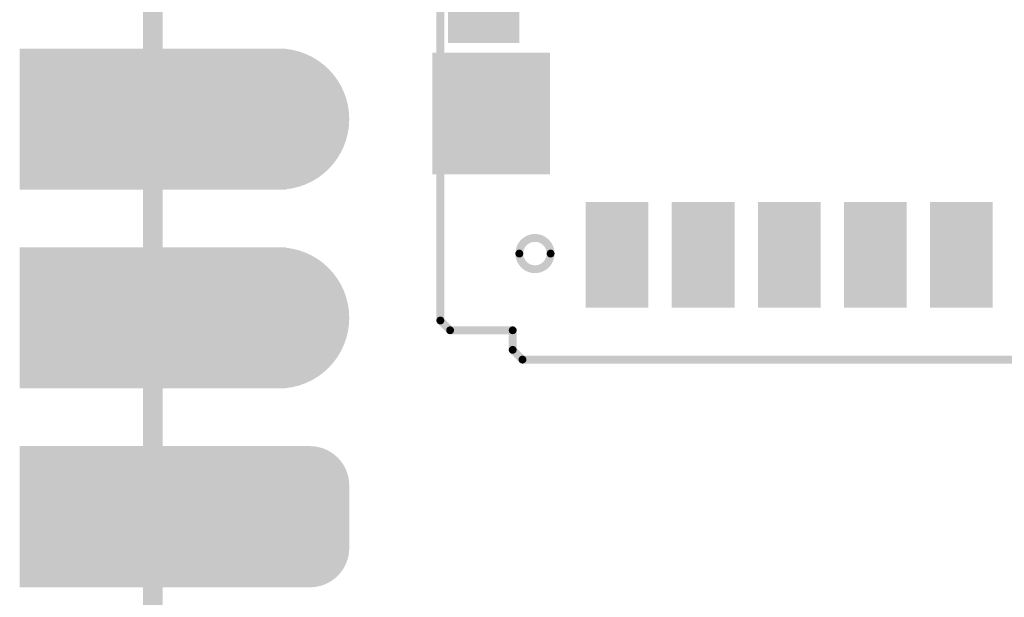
# Model space of a CAD drawing. Header units: millimetres. Extents: x 12.4 to 36.8, y 7.4 to 59.4.
# Tile 6 of 10: x 12.4 to 25, y 26.4 to 33.8. Entities that reach past the tile are written whole.
import ezdxf

# ---------------------------------------------------------------- set-up
doc = ezdxf.new("R2010")
doc.units = ezdxf.units.MM
doc.header["$MEASUREMENT"] = 0
for name, color, linetype in [('BottomLayer', 5, 'Continuous'), ('BottomSolder', 6, 'Continuous'), ('KeepOutLayer', 6, 'Continuous'), ('Mechanical1', 6, 'Continuous'), ('MidLayer1', 16, 'Continuous'), ('MidLayer2', 76, 'Continuous'), ('MultiLayer', 9, 'Continuous'), ('TopLayer', 1, 'Continuous'), ('TopOverlay', 2, 'Continuous'), ('TopPaste', 8, 'Continuous'), ('TopSolder', 216, 'Continuous')]:
    doc.layers.add(name, color=color, linetype=linetype)

# ---------------------------------------------------------------- blocks, each defined once
blk = doc.blocks.new('P_________21')
at = {"layer": 'BottomLayer'}
for points, const_width in [([(-0.36575, -0.05, 1), (-0.33425, -0.05, 1)], 0.0315), ([(-0.36575, -0.15, 1), (-0.33425, -0.15, 1)], 0.0315), ([(-0.37362, -0.23425, 1), (-0.35787, -0.23425, 1)], 0.01575), ([(-0.34213, -0.23425, 1), (-0.32638, -0.23425, 1)], 0.01575), ([(-0.37362, -0.26575, 1), (-0.35787, -0.26575, 1)], 0.01575), ([(-0.34213, -0.26575, 1), (-0.32638, -0.26575, 1)], 0.01575)]:
    blk.add_lwpolyline(points, format="xyb", close=True, dxfattribs=dict(at, const_width=const_width))
for points in [[(-0.47638, -0.0815), (-0.35039, -0.0815), (-0.47638, -0.0185), (-0.35039, -0.0185)], [(-0.47638, -0.1815), (-0.35039, -0.1815), (-0.47638, -0.1185), (-0.35039, -0.1185)], [(-0.47638, -0.2815), (-0.35039, -0.2815), (-0.47638, -0.2185), (-0.35039, -0.2185)], [(-0.36575, -0.2185), (-0.36575, -0.2815), (-0.33425, -0.2185), (-0.33425, -0.2815)], [(-0.3815, -0.23425), (-0.3815, -0.26575), (-0.3185, -0.23425), (-0.3185, -0.26575)]]:
    blk.add_solid(points, dxfattribs=at)
at = {"layer": 'BottomSolder'}
for points, const_width in [([(-0.36775, -0.05, 1), (-0.33225, -0.05, 1)], 0.0355), ([(-0.36775, -0.15, 1), (-0.33225, -0.15, 1)], 0.0355), ([(-0.37562, -0.23425, 1), (-0.35587, -0.23425, 1)], 0.01975), ([(-0.34413, -0.23425, 1), (-0.32438, -0.23425, 1)], 0.01975), ([(-0.37562, -0.26575, 1), (-0.35587, -0.26575, 1)], 0.01975), ([(-0.34413, -0.26575, 1), (-0.32438, -0.26575, 1)], 0.01975)]:
    blk.add_lwpolyline(points, format="xyb", close=True, dxfattribs=dict(at, const_width=const_width))
for points in [[(-0.48038, -0.0855), (-0.34639, -0.0855), (-0.48038, -0.0145), (-0.34639, -0.0145)], [(-0.48038, -0.1855), (-0.34639, -0.1855), (-0.48038, -0.1145), (-0.34639, -0.1145)], [(-0.48038, -0.2855), (-0.34639, -0.2855), (-0.48038, -0.2145), (-0.34639, -0.2145)], [(-0.36575, -0.2145), (-0.36575, -0.2855), (-0.33425, -0.2145), (-0.33425, -0.2855)], [(-0.3855, -0.23425), (-0.3855, -0.26575), (-0.3145, -0.23425), (-0.3145, -0.26575)]]:
    blk.add_solid(points, dxfattribs=at)
at = {"layer": 'Mechanical1', "const_width": 0.01}
blk.add_lwpolyline([(-0.41339, -0.96024), (-0.41339, 0.96457)], dxfattribs=at)
at = {"layer": 'MidLayer1'}
for points, const_width in [([(-0.36575, -0.05, 1), (-0.33425, -0.05, 1)], 0.0315), ([(-0.36575, -0.15, 1), (-0.33425, -0.15, 1)], 0.0315), ([(-0.37362, -0.23425, 1), (-0.35787, -0.23425, 1)], 0.01575), ([(-0.34213, -0.23425, 1), (-0.32638, -0.23425, 1)], 0.01575), ([(-0.37362, -0.26575, 1), (-0.35787, -0.26575, 1)], 0.01575), ([(-0.34213, -0.26575, 1), (-0.32638, -0.26575, 1)], 0.01575)]:
    blk.add_lwpolyline(points, format="xyb", close=True, dxfattribs=dict(at, const_width=const_width))
for points in [[(-0.47638, -0.0815), (-0.35039, -0.0815), (-0.47638, -0.0185), (-0.35039, -0.0185)], [(-0.47638, -0.1815), (-0.35039, -0.1815), (-0.47638, -0.1185), (-0.35039, -0.1185)], [(-0.47638, -0.2815), (-0.35039, -0.2815), (-0.47638, -0.2185), (-0.35039, -0.2185)], [(-0.36575, -0.2185), (-0.36575, -0.2815), (-0.33425, -0.2185), (-0.33425, -0.2815)], [(-0.3815, -0.23425), (-0.3815, -0.26575), (-0.3185, -0.23425), (-0.3185, -0.26575)]]:
    blk.add_solid(points, dxfattribs=at)
at = {"layer": 'MidLayer2'}
for points, const_width in [([(-0.36575, -0.05, 1), (-0.33425, -0.05, 1)], 0.0315), ([(-0.36575, -0.15, 1), (-0.33425, -0.15, 1)], 0.0315), ([(-0.37362, -0.23425, 1), (-0.35787, -0.23425, 1)], 0.01575), ([(-0.34213, -0.23425, 1), (-0.32638, -0.23425, 1)], 0.01575), ([(-0.37362, -0.26575, 1), (-0.35787, -0.26575, 1)], 0.01575), ([(-0.34213, -0.26575, 1), (-0.32638, -0.26575, 1)], 0.01575)]:
    blk.add_lwpolyline(points, format="xyb", close=True, dxfattribs=dict(at, const_width=const_width))
for points in [[(-0.47638, -0.0815), (-0.35039, -0.0815), (-0.47638, -0.0185), (-0.35039, -0.0185)], [(-0.47638, -0.1815), (-0.35039, -0.1815), (-0.47638, -0.1185), (-0.35039, -0.1185)], [(-0.47638, -0.2815), (-0.35039, -0.2815), (-0.47638, -0.2185), (-0.35039, -0.2185)], [(-0.36575, -0.2185), (-0.36575, -0.2815), (-0.33425, -0.2185), (-0.33425, -0.2815)], [(-0.3815, -0.23425), (-0.3815, -0.26575), (-0.3185, -0.23425), (-0.3185, -0.26575)]]:
    blk.add_solid(points, dxfattribs=at)
at = {"layer": 'MultiLayer'}
for points, const_width in [([(-0.36575, -0.05, 1), (-0.33425, -0.05, 1)], 0.0315), ([(-0.36575, -0.15, 1), (-0.33425, -0.15, 1)], 0.0315), ([(-0.37362, -0.23425, 1), (-0.35787, -0.23425, 1)], 0.01575), ([(-0.34213, -0.23425, 1), (-0.32638, -0.23425, 1)], 0.01575), ([(-0.37362, -0.26575, 1), (-0.35787, -0.26575, 1)], 0.01575), ([(-0.34213, -0.26575, 1), (-0.32638, -0.26575, 1)], 0.01575)]:
    blk.add_lwpolyline(points, format="xyb", close=True, dxfattribs=dict(at, const_width=const_width))
for points in [[(-0.47638, -0.0815), (-0.35039, -0.0815), (-0.47638, -0.0185), (-0.35039, -0.0185)], [(-0.47638, -0.1815), (-0.35039, -0.1815), (-0.47638, -0.1185), (-0.35039, -0.1185)], [(-0.47638, -0.2815), (-0.35039, -0.2815), (-0.47638, -0.2185), (-0.35039, -0.2185)], [(-0.36575, -0.2185), (-0.36575, -0.2815), (-0.33425, -0.2185), (-0.33425, -0.2815)], [(-0.3815, -0.23425), (-0.3815, -0.26575), (-0.3185, -0.23425), (-0.3185, -0.26575)]]:
    blk.add_solid(points, dxfattribs=at)
at = {"layer": 'TopLayer'}
for points, const_width in [([(-0.36575, -0.05, 1), (-0.33425, -0.05, 1)], 0.0315), ([(-0.36575, -0.15, 1), (-0.33425, -0.15, 1)], 0.0315), ([(-0.37362, -0.23425, 1), (-0.35787, -0.23425, 1)], 0.01575), ([(-0.34213, -0.23425, 1), (-0.32638, -0.23425, 1)], 0.01575), ([(-0.37362, -0.26575, 1), (-0.35787, -0.26575, 1)], 0.01575), ([(-0.34213, -0.26575, 1), (-0.32638, -0.26575, 1)], 0.01575)]:
    blk.add_lwpolyline(points, format="xyb", close=True, dxfattribs=dict(at, const_width=const_width))
for points in [[(-0.47638, -0.0815), (-0.35039, -0.0815), (-0.47638, -0.0185), (-0.35039, -0.0185)], [(-0.47638, -0.1815), (-0.35039, -0.1815), (-0.47638, -0.1185), (-0.35039, -0.1185)], [(-0.47638, -0.2815), (-0.35039, -0.2815), (-0.47638, -0.2185), (-0.35039, -0.2185)], [(-0.36575, -0.2185), (-0.36575, -0.2815), (-0.33425, -0.2185), (-0.33425, -0.2815)], [(-0.3815, -0.23425), (-0.3815, -0.26575), (-0.3185, -0.23425), (-0.3185, -0.26575)]]:
    blk.add_solid(points, dxfattribs=at)
at = {"layer": 'TopSolder'}
for points, const_width in [([(-0.36775, -0.05, 1), (-0.33225, -0.05, 1)], 0.0355), ([(-0.36775, -0.15, 1), (-0.33225, -0.15, 1)], 0.0355), ([(-0.37562, -0.23425, 1), (-0.35587, -0.23425, 1)], 0.01975), ([(-0.34413, -0.23425, 1), (-0.32438, -0.23425, 1)], 0.01975), ([(-0.37562, -0.26575, 1), (-0.35587, -0.26575, 1)], 0.01975), ([(-0.34413, -0.26575, 1), (-0.32438, -0.26575, 1)], 0.01975)]:
    blk.add_lwpolyline(points, format="xyb", close=True, dxfattribs=dict(at, const_width=const_width))
for points in [[(-0.48038, -0.0855), (-0.34639, -0.0855), (-0.48038, -0.0145), (-0.34639, -0.0145)], [(-0.48038, -0.1855), (-0.34639, -0.1855), (-0.48038, -0.1145), (-0.34639, -0.1145)], [(-0.48038, -0.2855), (-0.34639, -0.2855), (-0.48038, -0.2145), (-0.34639, -0.2145)], [(-0.36575, -0.2145), (-0.36575, -0.2855), (-0.33425, -0.2145), (-0.33425, -0.2855)], [(-0.3855, -0.23425), (-0.3855, -0.26575), (-0.3145, -0.23425), (-0.3145, -0.26575)]]:
    blk.add_solid(points, dxfattribs=at)
blk = doc.blocks.new('TF_SMD_H2_8____MUP_M617_2_130')
at = {"layer": 'TopLayer'}
for points in [[(-0.06043, 0.05425), (-0.03287, 0.05425), (-0.06043, 0.10346), (-0.03287, 0.10346)], [(-0.01713, 0.05425), (0.01043, 0.05425), (-0.01713, 0.10346), (0.01043, 0.10346)], [(0.02618, 0.05425), (0.05374, 0.05425), (0.02618, 0.10346), (0.05374, 0.10346)], [(0.06949, 0.05425), (0.09705, 0.05425), (0.06949, 0.10346), (0.09705, 0.10346)], [(0.1128, 0.05425), (0.14035, 0.05425), (0.1128, 0.10346), (0.14035, 0.10346)], [(0.1624, -0.02075), (0.21752, -0.02075), (0.1624, 0.03633), (0.21752, 0.03633)], [(0.17772, -0.05323), (0.20961, -0.05323), (0.17772, -0.02961), (0.20961, -0.02961)]]:
    blk.add_solid(points, dxfattribs=at)
at = {"layer": 'TopOverlay', "const_width": 0.00394}
for points in [[(0.17421, 0.13161), (-0.17618, 0.13161)], [(0.17913, 0.12669), (0.17421, 0.13161)], [(0.17913, 0.12669), (0.17913, 0.11685)], [(0.21063, 0.11685), (0.17913, 0.11685)], [(0.21555, 0.11193), (0.21063, 0.11685)], [(0.21555, 0.11193), (0.21555, -0.07213)]]:
    blk.add_lwpolyline(points, dxfattribs=at)
at = {"layer": 'TopOverlay'}
for points, const_width in [([(0.17323, 0.13161, 1), (0.1752, 0.13161, 1)], 0.00197), ([(0.17323, 0.13161, 1), (0.1752, 0.13161, 1)], 0.00197), ([(0.17815, 0.12669, 1), (0.18012, 0.12669, 1)], 0.00197), ([(0.17815, 0.12669, 1), (0.18012, 0.12669, 1)], 0.00197), ([(0.17815, 0.11685, 1), (0.18012, 0.11685, 1)], 0.00197), ([(0.17815, 0.11685, 1), (0.18012, 0.11685, 1)], 0.00197), ([(0.20965, 0.11685, 1), (0.21161, 0.11685, 1)], 0.00197), ([(0.20965, 0.11685, 1), (0.21161, 0.11685, 1)], 0.00197), ([(0.21457, 0.11193, 1), (0.21654, 0.11193, 1)], 0.00197), ([(0.21457, 0.11193, 1), (0.21654, 0.11193, 1)], 0.00197), ([(0.17579, 0.07826, 1), (0.16005, 0.07826, 1)], 0.00394), ([(0.15906, 0.07826, 1), (0.16103, 0.07826, 1)], 0.00197), ([(0.1748, 0.07826, 1), (0.17677, 0.07826, 1)], 0.00197)]:
    blk.add_lwpolyline(points, format="xyb", close=True, dxfattribs=dict(at, const_width=const_width))
at = {"layer": 'TopPaste'}
for points in [[(-0.06043, 0.05425), (-0.03287, 0.05425), (-0.06043, 0.10346), (-0.03287, 0.10346)], [(-0.01713, 0.05425), (0.01043, 0.05425), (-0.01713, 0.10346), (0.01043, 0.10346)], [(0.02618, 0.05425), (0.05374, 0.05425), (0.02618, 0.10346), (0.05374, 0.10346)], [(0.06949, 0.05425), (0.09705, 0.05425), (0.06949, 0.10346), (0.09705, 0.10346)], [(0.1128, 0.05425), (0.14035, 0.05425), (0.1128, 0.10346), (0.14035, 0.10346)], [(0.1624, -0.02075), (0.21752, -0.02075), (0.1624, 0.03633), (0.21752, 0.03633)], [(0.17772, -0.05323), (0.20961, -0.05323), (0.17772, -0.02961), (0.20961, -0.02961)]]:
    blk.add_solid(points, dxfattribs=at)
at = {"layer": 'TopSolder'}
for points in [[(-0.06243, 0.05225), (-0.03087, 0.05225), (-0.06243, 0.10546), (-0.03087, 0.10546)], [(-0.01913, 0.05225), (0.01243, 0.05225), (-0.01913, 0.10546), (0.01243, 0.10546)], [(0.02418, 0.05225), (0.05574, 0.05225), (0.02418, 0.10546), (0.05574, 0.10546)], [(0.06749, 0.05225), (0.09905, 0.05225), (0.06749, 0.10546), (0.09905, 0.10546)], [(0.1108, 0.05225), (0.14235, 0.05225), (0.1108, 0.10546), (0.14235, 0.10546)], [(0.1604, -0.02275), (0.21952, -0.02275), (0.1604, 0.03833), (0.21952, 0.03833)], [(0.17572, -0.05523), (0.21161, -0.05523), (0.17572, -0.02761), (0.21161, -0.02761)]]:
    blk.add_solid(points, dxfattribs=at)

msp = doc.modelspace()

# ---------------------------------------------------------------- linework, layer by layer
at = {"layer": 'KeepOutLayer', "const_width": 0.254}
msp.add_lwpolyline([(14.122, 9.276), (14.122, 58.276)], dxfattribs=at)

# ---------------------------------------------------------------- block references
at = {"xscale": 25.4, "yscale": 25.4, "zscale": 25.4}
msp.add_blockref('P_________21', (24.621, 33.776), dxfattribs=at)
at = {"xscale": 25.4, "yscale": 25.4, "zscale": 25.4, "rotation": 180}
msp.add_blockref('TF_SMD_H2_8____MUP_M617_2_130', (23.272, 32.776), dxfattribs=at)

doc.saveas('drawing.dxf')
